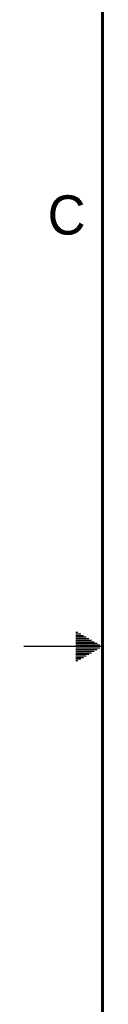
# Model space of a CAD drawing. Header units: inches. Extents: x 0 to 34, y 0 to 22.
# Tile 18 of 224: x 0 to 0.5, y 8.7 to 15. Entities that reach past the tile are written whole.
import ezdxf

# ---------------------------------------------------------------- set-up
doc = ezdxf.new("R2010")
doc.units = ezdxf.units.IN
doc.header["$LTSCALE"] = 1.87
doc.header["$MEASUREMENT"] = 0
doc.layers.get('0').update_dxf_attribs({"linetype": 'CONTINUOUS'})
doc.styles.add('TEXTSTYLE_2', font='txt')

msp = doc.modelspace()

# ---------------------------------------------------------------- linework, layer by layer
at = {"color": 2, "linetype": 'CONTINUOUS'}
for p, q in [((0.3303, 11.09), (0.3441, 11.09)), ((0.3303, 11.08), (0.3614, 11.08)), ((0.3303, 11.07), (0.3788, 11.07)), ((0.3303, 11.06), (0.3961, 11.06)), ((0.3303, 11.05), (0.4134, 11.05)), ((0.5, 11), (0, 11)), ((0.3303, 11.04), (0.4307, 11.04)), ((0.3303, 11.03), (0.448, 11.03)), ((0.3303, 11.02), (0.4654, 11.02)), ((0.3303, 11.01), (0.4827, 11.01)), ((0.3303, 10.99), (0.4827, 10.99)), ((0.3303, 10.98), (0.4654, 10.98)), ((0.3303, 10.97), (0.448, 10.97)), ((0.3303, 10.96), (0.4307, 10.96)), ((0.3303, 10.95), (0.4134, 10.95)), ((0.3303, 10.94), (0.3961, 10.94)), ((0.3303, 10.93), (0.3788, 10.93)), ((0.3303, 10.92), (0.3614, 10.92)), ((0.3303, 10.91), (0.3441, 10.91))]:
    msp.add_line(p, q, dxfattribs=at)
at = {"color": 7, "linetype": 'CONTINUOUS', "const_width": 0.02}
msp.add_lwpolyline([(0.5, 21.5), (0.5, 0.5)], dxfattribs=at)

# ---------------------------------------------------------------- texts
at = {"color": 2, "linetype": 'CONTINUOUS', "insert": (0.1508, 13.8746), "char_height": 0.25, "width": 0.25, "attachment_point": 1, "line_spacing_factor": 0.9, "style": 'TEXTSTYLE_2'}
msp.add_mtext('C', dxfattribs=at)

doc.saveas('drawing.dxf')
